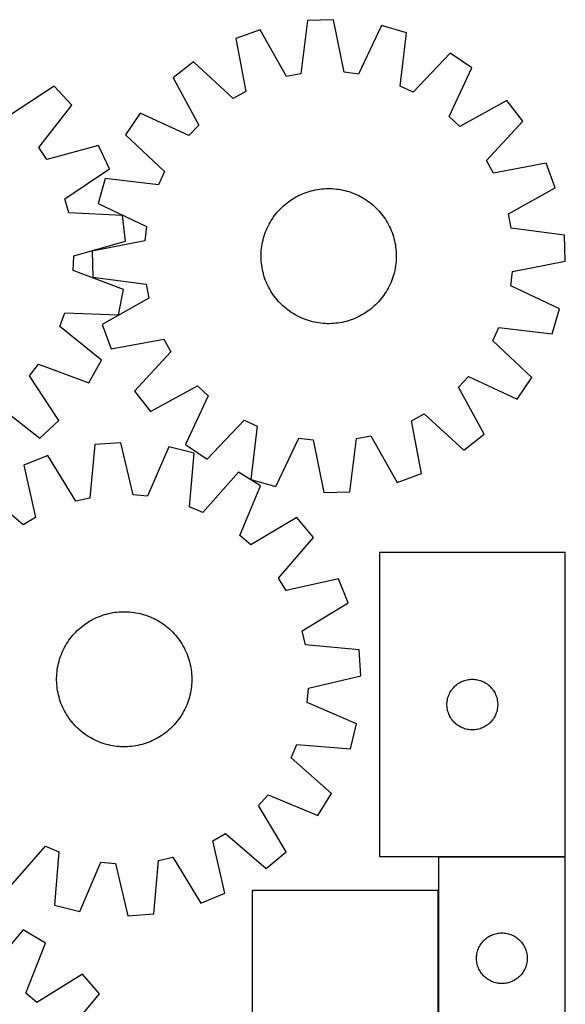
# Model space of a CAD drawing. Header units: millimetres. Extents: x 7 to 1493, y 7 to 2993.
# Tile 14 of 14: x 1171 to 1493, y 2410 to 2992. Entities that reach past the tile are written whole.
import ezdxf

# ---------------------------------------------------------------- set-up
doc = ezdxf.new("R2010")
doc.units = ezdxf.units.MM
doc.layers.add('COMMON', color=5, linetype='CONTINUOUS', true_color=0x0000ff)
doc.layers.add('CUT', color=7, linetype='CONTINUOUS', true_color=0x000000)

msp = doc.modelspace()

# ---------------------------------------------------------------- linework, layer by layer
at = {"layer": 'COMMON'}
for p, q in [((1418.455816, 2496.910176), (1493.455816, 2496.910176)), ((1418.355816, 2297.010177), (1418.355816, 2477.010177))]:
    msp.add_line(p, q, dxfattribs=at)
at = {"layer": 'CUT'}
for p, q in [((1340.982942, 2991.926221), (1336.918236, 2960.423001)), ((1356.359953, 2992.453562), (1340.982942, 2991.926221)), ((1362.573321, 2961.302819), (1356.359953, 2992.453562)), ((1312.965031, 2986.498288), (1298.503582, 2981.245)), ((1328.500404, 2958.792207), (1312.965031, 2986.498288)), ((1384.683894, 2988.957822), (1371.083098, 2960.252543)), ((1399.471257, 2984.707596), (1384.683894, 2988.957822)), ((1395.754413, 2953.161442), (1399.471257, 2984.707596)), ((1298.503582, 2981.245), (1304.372847, 2950.027593)), ((1273.534288, 2967.424718), (1261.403988, 2957.95971)), ((1296.870956, 2945.875363), (1273.534288, 2967.424718)), ((1425.328683, 2972.630371), (1403.523138, 2949.532904)), ((1438.078909, 2964.018618), (1425.328683, 2972.630371)), ((1371.083098, 2960.252543), (1362.573321, 2961.302819)), ((1424.795682, 2935.165011), (1438.078909, 2964.018618)), ((1261.403988, 2957.95971), (1276.6327, 2930.083894)), ((1336.918236, 2960.423001), (1328.500404, 2958.792207)), ((1191.070835, 2953.136793), (1164.538933, 2935.6716)), ((1201.499483, 2941.82424), (1191.070835, 2953.136793)), ((1304.372847, 2950.027593), (1296.870956, 2945.875363)), ((1403.523138, 2949.532904), (1395.754413, 2953.161442)), ((1458.938714, 2944.542111), (1431.062899, 2929.313399)), ((1468.403722, 2932.411811), (1458.938714, 2944.542111)), ((1181.938145, 2916.797678), (1201.499483, 2941.82424)), ((1241.927481, 2937.099905), (1233.315728, 2924.349678)), ((1270.781088, 2923.816678), (1241.927481, 2937.099905)), ((1431.062899, 2929.313399), (1424.795682, 2935.165011)), ((1446.854368, 2909.075143), (1468.403722, 2932.411811)), ((1276.6327, 2930.083894), (1270.781088, 2923.816678)), ((1233.315728, 2924.349678), (1256.413195, 2902.544133)), ((1186.69207, 2909.661884), (1181.938145, 2916.797678)), ((1217.32245, 2918.07346), (1186.69207, 2909.661884)), ((1223.744913, 2904.091954), (1217.32245, 2918.07346)), ((1451.006597, 2901.573252), (1446.854368, 2909.075143)), ((1197.407342, 2886.335065), (1223.744913, 2904.091954)), ((1482.224004, 2907.442517), (1451.006597, 2901.573252)), ((1487.477293, 2892.981068), (1482.224004, 2907.442517)), ((1221.238503, 2898.492253), (1216.988277, 2883.704889)), ((1252.784657, 2894.775408), (1221.238503, 2898.492253)), ((1256.413195, 2902.544133), (1252.784657, 2894.775408)), ((1343.100257, 2891.118025), (1344.318908, 2891.424448)), ((1344.318908, 2891.424448), (1345.546583, 2891.692442)), ((1345.546583, 2891.692442), (1346.78207, 2891.921741)), ((1346.78207, 2891.921741), (1348.02415, 2892.11212)), ((1348.02415, 2892.11212), (1349.271597, 2892.26339)), ((1349.271597, 2892.26339), (1350.52318, 2892.375402)), ((1350.52318, 2892.375402), (1351.777664, 2892.448046)), ((1351.777664, 2892.448046), (1353.033811, 2892.481249)), ((1353.033811, 2892.481249), (1354.290381, 2892.47498)), ((1354.290381, 2892.47498), (1355.546133, 2892.429244)), ((1355.546133, 2892.429244), (1356.79983, 2892.344086)), ((1356.79983, 2892.344086), (1358.050233, 2892.219591)), ((1358.050233, 2892.219591), (1359.296109, 2892.055881)), ((1359.296109, 2892.055881), (1360.536227, 2891.853118)), ((1360.536227, 2891.853118), (1361.769365, 2891.611502)), ((1361.769365, 2891.611502), (1362.994305, 2891.331272)), ((1362.994305, 2891.331272), (1364.209838, 2891.012703)), ((1459.771212, 2877.445695), (1487.477293, 2892.981068)), ((1199.723512, 2878.079478), (1197.407342, 2886.335065)), ((1330.625905, 2885.323882), (1331.668713, 2886.024993)), ((1331.668713, 2886.024993), (1332.73303, 2886.693004)), ((1332.73303, 2886.693004), (1333.817803, 2887.327253)), ((1333.817803, 2887.327253), (1334.921964, 2887.927117)), ((1334.921964, 2887.927117), (1336.044422, 2888.492001)), ((1336.044422, 2888.492001), (1337.18407, 2889.02135)), ((1337.18407, 2889.02135), (1338.339782, 2889.51464)), ((1338.339782, 2889.51464), (1339.510419, 2889.971385)), ((1339.510419, 2889.971385), (1340.694825, 2890.391134)), ((1340.694825, 2890.391134), (1341.891831, 2890.773473)), ((1341.891831, 2890.773473), (1343.100257, 2891.118025)), ((1364.209838, 2891.012703), (1365.414765, 2890.656111)), ((1365.414765, 2890.656111), (1366.607896, 2890.261847)), ((1366.607896, 2890.261847), (1367.788055, 2889.8303)), ((1367.788055, 2889.8303), (1368.954076, 2889.361897)), ((1368.954076, 2889.361897), (1370.104809, 2888.857099)), ((1370.104809, 2888.857099), (1371.239118, 2888.316405)), ((1371.239118, 2888.316405), (1372.355883, 2887.740348)), ((1372.355883, 2887.740348), (1373.454003, 2887.129497)), ((1373.454003, 2887.129497), (1374.532394, 2886.484455)), ((1374.532394, 2886.484455), (1375.589992, 2885.805858)), ((1375.589992, 2885.805858), (1376.625753, 2885.094376)), ((1216.988277, 2883.704889), (1245.693556, 2870.104093)), ((1323.176301, 2878.612899), (1324.011988, 2879.55132)), ((1324.011988, 2879.55132), (1324.87674, 2880.463028)), ((1324.87674, 2880.463028), (1325.769702, 2881.347124)), ((1325.769702, 2881.347124), (1326.689993, 2882.202735)), ((1326.689993, 2882.202735), (1327.636706, 2883.029017)), ((1327.636706, 2883.029017), (1328.608906, 2883.825154)), ((1328.608906, 2883.825154), (1329.605634, 2884.59036)), ((1329.605634, 2884.59036), (1330.625905, 2885.323882)), ((1376.625753, 2885.094376), (1377.638654, 2884.35071)), ((1377.638654, 2884.35071), (1378.627696, 2883.575596)), ((1378.627696, 2883.575596), (1379.591904, 2882.769798)), ((1379.591904, 2882.769798), (1380.530324, 2881.934111)), ((1380.530324, 2881.934111), (1381.442033, 2881.069359)), ((1381.442033, 2881.069359), (1382.326129, 2880.176397)), ((1382.326129, 2880.176397), (1383.18174, 2879.256105)), ((1231.454053, 2876.614054), (1199.723512, 2878.079478)), ((1233.241656, 2861.332201), (1231.454053, 2876.614054)), ((1319.461644, 2873.55339), (1320.140241, 2874.610988)), ((1320.140241, 2874.610988), (1320.851723, 2875.646748)), ((1320.851723, 2875.646748), (1321.595389, 2876.659649)), ((1321.595389, 2876.659649), (1322.370503, 2877.648692)), ((1322.370503, 2877.648692), (1323.176301, 2878.612899)), ((1383.18174, 2879.256105), (1384.008021, 2878.309393)), ((1384.008021, 2878.309393), (1384.804158, 2877.337193)), ((1384.804158, 2877.337193), (1385.569365, 2876.340465)), ((1385.569365, 2876.340465), (1386.302886, 2875.320194)), ((1386.302886, 2875.320194), (1387.003998, 2874.277386)), ((1387.003998, 2874.277386), (1387.672008, 2873.213069)), ((1461.402005, 2869.027863), (1459.771212, 2877.445695)), ((1245.693556, 2870.104093), (1244.64328, 2861.594317)), ((1316.115799, 2866.80905), (1316.584202, 2867.975071)), ((1316.584202, 2867.975071), (1317.089, 2869.125804)), ((1317.089, 2869.125804), (1317.629694, 2870.260113)), ((1317.629694, 2870.260113), (1318.205751, 2871.376879)), ((1318.205751, 2871.376879), (1318.816602, 2872.474999)), ((1318.816602, 2872.474999), (1319.461644, 2873.55339)), ((1387.672008, 2873.213069), (1388.306258, 2872.128296)), ((1388.306258, 2872.128296), (1388.906121, 2871.024135)), ((1388.906121, 2871.024135), (1389.471006, 2869.901677)), ((1389.471006, 2869.901677), (1390.000354, 2868.762029)), ((1390.000354, 2868.762029), (1390.493645, 2867.606317)), ((1492.905226, 2864.963157), (1461.402005, 2869.027863)), ((1314.614827, 2862.0153), (1314.933396, 2863.230833)), ((1314.933396, 2863.230833), (1315.289988, 2864.43576)), ((1315.289988, 2864.43576), (1315.684252, 2865.628892)), ((1315.684252, 2865.628892), (1316.115799, 2866.80905)), ((1390.493645, 2867.606317), (1390.95039, 2866.43568)), ((1390.95039, 2866.43568), (1391.370139, 2865.251274)), ((1391.370139, 2865.251274), (1391.752478, 2864.054267)), ((1391.752478, 2864.054267), (1392.097029, 2862.845842)), ((1392.097029, 2862.845842), (1392.403453, 2861.627191)), ((1493.432567, 2849.586146), (1492.905226, 2864.963157)), ((1202.705957, 2852.583154), (1233.241656, 2861.332201)), ((1244.64328, 2861.594317), (1213.492537, 2855.380948)), ((1313.602013, 2855.820825), (1313.726508, 2857.071228)), ((1313.726508, 2857.071228), (1313.890218, 2858.317104)), ((1313.890218, 2858.317104), (1314.092981, 2859.557223)), ((1314.092981, 2859.557223), (1314.334597, 2860.79036)), ((1314.334597, 2860.79036), (1314.614827, 2862.0153)), ((1392.403453, 2861.627191), (1392.671447, 2860.399516)), ((1392.671447, 2860.399516), (1392.900746, 2859.164029)), ((1392.900746, 2859.164029), (1393.091125, 2857.921949)), ((1393.091125, 2857.921949), (1393.242395, 2856.674502)), ((1393.242395, 2856.674502), (1393.354407, 2855.422919)), ((1202.357648, 2844.015887), (1202.705957, 2852.583154)), ((1213.492537, 2855.380948), (1214.019878, 2840.003938)), ((1313.46485, 2852.054806), (1313.471119, 2853.311376)), ((1313.498053, 2850.79866), (1313.46485, 2852.054806)), ((1313.471119, 2853.311376), (1313.516855, 2854.567129)), ((1313.570697, 2849.544176), (1313.498053, 2850.79866)), ((1313.516855, 2854.567129), (1313.602013, 2855.820825)), ((1393.408248, 2850.399966), (1393.323091, 2849.146269)), ((1393.354407, 2855.422919), (1393.42705, 2854.168435)), ((1393.453985, 2851.655718), (1393.408248, 2850.399966)), ((1393.42705, 2854.168435), (1393.460254, 2852.912288)), ((1393.460254, 2852.912288), (1393.453985, 2851.655718)), ((1313.682709, 2848.292593), (1313.570697, 2849.544176)), ((1313.833979, 2847.045146), (1313.682709, 2848.292593)), ((1314.024357, 2845.803066), (1313.833979, 2847.045146)), ((1314.253657, 2844.567579), (1314.024357, 2845.803066)), ((1314.521651, 2843.339903), (1314.253657, 2844.567579)), ((1392.832123, 2845.409872), (1392.590507, 2844.176734)), ((1393.034886, 2846.64999), (1392.832123, 2845.409872)), ((1393.198596, 2847.895866), (1393.034886, 2846.64999)), ((1393.323091, 2849.146269), (1393.198596, 2847.895866)), ((1462.281823, 2843.372778), (1493.432567, 2849.586146)), ((1232.082346, 2832.81691), (1202.357648, 2844.015887)), ((1214.019878, 2840.003938), (1245.523098, 2835.939231)), ((1314.828074, 2842.121252), (1314.521651, 2843.339903)), ((1315.172626, 2840.912827), (1314.828074, 2842.121252)), ((1315.554965, 2839.715821), (1315.172626, 2840.912827)), ((1315.974714, 2838.531415), (1315.554965, 2839.715821)), ((1391.240851, 2839.338203), (1390.809305, 2838.158044)), ((1391.635115, 2840.531334), (1391.240851, 2839.338203)), ((1391.991708, 2841.736261), (1391.635115, 2840.531334)), ((1392.310276, 2842.951794), (1391.991708, 2841.736261)), ((1392.590507, 2844.176734), (1392.310276, 2842.951794)), ((1461.231547, 2834.863001), (1462.281823, 2843.372778)), ((1245.523098, 2835.939231), (1247.153892, 2827.5214)), ((1316.431459, 2837.360778), (1315.974714, 2838.531415)), ((1316.924749, 2836.205065), (1316.431459, 2837.360778)), ((1317.454098, 2835.065418), (1316.924749, 2836.205065)), ((1318.018982, 2833.94296), (1317.454098, 2835.065418)), ((1318.618846, 2832.838799), (1318.018982, 2833.94296)), ((1388.719353, 2833.590216), (1388.108502, 2832.492095)), ((1389.29541, 2834.706981), (1388.719353, 2833.590216)), ((1389.836104, 2835.84129), (1389.29541, 2834.706981)), ((1390.340901, 2836.992023), (1389.836104, 2835.84129)), ((1390.809305, 2838.158044), (1390.340901, 2836.992023)), ((1489.936827, 2821.262205), (1461.231547, 2834.863001)), ((1247.153892, 2827.5214), (1219.447811, 2811.986026)), ((1229.060105, 2817.730605), (1232.082346, 2832.81691)), ((1319.253095, 2831.754025), (1318.618846, 2832.838799)), ((1319.921106, 2830.689709), (1319.253095, 2831.754025)), ((1320.622217, 2829.6469), (1319.921106, 2830.689709)), ((1321.355738, 2828.626629), (1320.622217, 2829.6469)), ((1322.120945, 2827.629902), (1321.355738, 2828.626629)), ((1322.917082, 2826.657702), (1322.120945, 2827.629902)), ((1384.554601, 2827.318403), (1383.748802, 2826.354195)), ((1385.329715, 2828.307445), (1384.554601, 2827.318403)), ((1386.07338, 2829.320346), (1385.329715, 2828.307445)), ((1386.784862, 2830.356107), (1386.07338, 2829.320346)), ((1387.46346, 2831.413704), (1386.784862, 2830.356107)), ((1388.108502, 2832.492095), (1387.46346, 2831.413704)), ((1323.743364, 2825.710989), (1322.917082, 2826.657702)), ((1324.598975, 2824.790697), (1323.743364, 2825.710989)), ((1325.483071, 2823.897735), (1324.598975, 2824.790697)), ((1326.394779, 2823.032984), (1325.483071, 2823.897735)), ((1327.3332, 2822.197297), (1326.394779, 2823.032984)), ((1328.297407, 2821.391498), (1327.3332, 2822.197297)), ((1329.28645, 2820.616384), (1328.297407, 2821.391498)), ((1379.288397, 2821.938078), (1378.316197, 2821.141941)), ((1380.23511, 2822.764359), (1379.288397, 2821.938078)), ((1381.155402, 2823.61997), (1380.23511, 2822.764359)), ((1382.048364, 2824.504066), (1381.155402, 2823.61997)), ((1382.913115, 2825.415775), (1382.048364, 2824.504066)), ((1383.748802, 2826.354195), (1382.913115, 2825.415775)), ((1485.6866, 2806.474842), (1489.936827, 2821.262205)), ((1194.336633, 2810.805495), (1197.315325, 2818.845816)), ((1197.315325, 2818.845816), (1229.060105, 2817.730605)), ((1330.299351, 2819.872719), (1329.28645, 2820.616384)), ((1331.335111, 2819.161237), (1330.299351, 2819.872719)), ((1332.392709, 2818.482639), (1331.335111, 2819.161237)), ((1333.4711, 2817.837597), (1332.392709, 2818.482639)), ((1334.56922, 2817.226746), (1333.4711, 2817.837597)), ((1335.685986, 2816.650689), (1334.56922, 2817.226746)), ((1336.820295, 2816.109995), (1335.685986, 2816.650689)), ((1337.971028, 2815.605197), (1336.820295, 2816.109995)), ((1339.137049, 2815.136794), (1337.971028, 2815.605197)), ((1368.585321, 2815.452454), (1367.414684, 2814.995709)), ((1369.741034, 2815.945745), (1368.585321, 2815.452454)), ((1370.880681, 2816.475093), (1369.741034, 2815.945745)), ((1372.003139, 2817.039978), (1370.880681, 2816.475093)), ((1373.1073, 2817.639841), (1372.003139, 2817.039978)), ((1374.192074, 2818.274091), (1373.1073, 2817.639841)), ((1375.25639, 2818.942101), (1374.192074, 2818.274091)), ((1376.299199, 2819.643213), (1375.25639, 2818.942101)), ((1377.31947, 2820.376734), (1376.299199, 2819.643213)), ((1378.316197, 2821.141941), (1377.31947, 2820.376734)), ((1219.145826, 2790.969198), (1194.336633, 2810.805495)), ((1219.447811, 2811.986026), (1224.701099, 2797.524577)), ((1340.317207, 2814.705248), (1339.137049, 2815.136794)), ((1341.510339, 2814.310984), (1340.317207, 2814.705248)), ((1342.715266, 2813.954391), (1341.510339, 2814.310984)), ((1343.930799, 2813.635823), (1342.715266, 2813.954391)), ((1345.155739, 2813.355592), (1343.930799, 2813.635823)), ((1346.388876, 2813.113976), (1345.155739, 2813.355592)), ((1347.628995, 2812.911213), (1346.388876, 2813.113976)), ((1348.87487, 2812.747503), (1347.628995, 2812.911213)), ((1350.125274, 2812.623008), (1348.87487, 2812.747503)), ((1351.37897, 2812.53785), (1350.125274, 2812.623008)), ((1352.634723, 2812.492114), (1351.37897, 2812.53785)), ((1353.891293, 2812.485845), (1352.634723, 2812.492114)), ((1355.147439, 2812.519049), (1353.891293, 2812.485845)), ((1356.401923, 2812.591692), (1355.147439, 2812.519049)), ((1357.653506, 2812.703704), (1356.401923, 2812.591692)), ((1358.900953, 2812.854974), (1357.653506, 2812.703704)), ((1360.143033, 2813.045353), (1358.900953, 2812.854974)), ((1361.37852, 2813.274652), (1360.143033, 2813.045353)), ((1362.606196, 2813.542646), (1361.37852, 2813.274652)), ((1363.824847, 2813.84907), (1362.606196, 2813.542646)), ((1365.033272, 2814.193621), (1363.824847, 2813.84907)), ((1366.230278, 2814.57596), (1365.033272, 2814.193621)), ((1367.414684, 2814.995709), (1366.230278, 2814.57596)), ((1450.511909, 2802.422961), (1454.140447, 2810.191686)), ((1454.140447, 2810.191686), (1485.6866, 2806.474842)), ((1224.701099, 2797.524577), (1255.918506, 2803.393842)), ((1255.918506, 2803.393842), (1260.070736, 2795.891952)), ((1473.609375, 2780.617416), (1450.511909, 2802.422961)), ((1260.070736, 2795.891952), (1238.521381, 2772.555283)), ((1176.445618, 2781.699165), (1181.763119, 2788.425499)), ((1181.763119, 2788.425499), (1211.609579, 2777.555193)), ((1211.609579, 2777.555193), (1219.145826, 2790.969198)), ((1193.910811, 2755.167263), (1176.445618, 2781.699165)), ((1430.292404, 2774.8832), (1436.144016, 2781.150417)), ((1436.144016, 2781.150417), (1464.997623, 2767.86719)), ((1464.997623, 2767.86719), (1473.609375, 2780.617416)), ((1247.986389, 2760.424984), (1275.862205, 2775.653695)), ((1275.862205, 2775.653695), (1282.129421, 2769.802083)), ((1445.521115, 2747.007385), (1430.292404, 2774.8832)), ((1238.521381, 2772.555283), (1247.986389, 2760.424984)), ((1282.129421, 2769.802083), (1268.846194, 2740.948476)), ((1157.571696, 2764.299953), (1182.598258, 2744.738615)), ((1402.552257, 2754.939502), (1410.054147, 2759.091731)), ((1410.054147, 2759.091731), (1433.390815, 2737.542377)), ((1182.598258, 2744.738615), (1193.910811, 2755.167263)), ((1281.596421, 2732.336724), (1303.401966, 2755.43419)), ((1303.401966, 2755.43419), (1311.170691, 2751.805652)), ((1311.170691, 2751.805652), (1307.453846, 2720.259499)), ((1408.421522, 2723.722095), (1402.552257, 2754.939502)), ((1370.006868, 2744.544094), (1378.424699, 2746.174887)), ((1378.424699, 2746.174887), (1393.960073, 2718.468806)), ((1433.390815, 2737.542377), (1445.521115, 2747.007385)), ((1215.09816, 2740.917678), (1212.15201, 2709.290238)), ((1230.446838, 2741.98942), (1215.09816, 2740.917678)), ((1237.759826, 2711.078338), (1230.446838, 2741.98942)), ((1268.846194, 2740.948476), (1281.596421, 2732.336724)), ((1322.24121, 2716.009272), (1335.842006, 2744.714552)), ((1335.842006, 2744.714552), (1344.351782, 2743.664276)), ((1344.351782, 2743.664276), (1350.565151, 2712.513532)), ((1365.942161, 2713.040873), (1370.006868, 2744.544094)), ((1187.29012, 2734.500614), (1173.023846, 2728.738324)), ((1203.797234, 2707.362265), (1187.29012, 2734.500614)), ((1258.876838, 2739.499254), (1246.301467, 2710.330181)), ((1273.805485, 2735.775539), (1258.876838, 2739.499254)), ((1271.2085, 2704.117516), (1273.805485, 2735.775539)), ((1173.023846, 2728.738324), (1179.995308, 2697.748431)), ((1300.074518, 2724.621897), (1279.10089, 2700.766464)), ((1313.121814, 2716.467228), (1300.074518, 2724.621897)), ((1393.960073, 2718.468806), (1408.421522, 2723.722095)), ((1300.869067, 2687.161172), (1313.121814, 2716.467228)), ((1307.453846, 2720.259499), (1322.24121, 2716.009272)), ((1172.645219, 2693.333052), (1148.55981, 2714.042176)), ((1246.301467, 2710.330181), (1237.759826, 2711.078338)), ((1350.565151, 2712.513532), (1365.942161, 2713.040873)), ((1212.15201, 2709.290238), (1203.797234, 2707.362265)), ((1279.10089, 2700.766464), (1271.2085, 2704.117516)), ((1179.995308, 2697.748431), (1172.645219, 2693.333052)), ((1334.658483, 2697.741906), (1307.339644, 2681.535249)), ((1344.547268, 2685.954519), (1334.658483, 2697.741906)), ((1307.339644, 2681.535249), (1300.869067, 2687.161172)), ((1323.838144, 2661.86911), (1344.547268, 2685.954519)), ((1383.455816, 2677.010177), (1383.455816, 2497.010177)), ((1493.455816, 2677.010177), (1383.455816, 2677.010177)), ((1493.455816, 2497.010177), (1493.455816, 2677.010177)), ((1328.253522, 2654.519022), (1323.838144, 2661.86911)), ((1359.243416, 2661.490483), (1328.253522, 2654.519022)), ((1365.005705, 2647.22421), (1359.243416, 2661.490483)), ((1337.867357, 2630.717096), (1365.005705, 2647.22421)), ((1220.785288, 2640.247761), (1221.99232, 2640.597163)), ((1221.99232, 2640.597163), (1223.209731, 2640.90848)), ((1223.209731, 2640.90848), (1224.436319, 2641.181402)), ((1224.436319, 2641.181402), (1225.670876, 2641.415662)), ((1225.670876, 2641.415662), (1226.912181, 2641.611028)), ((1226.912181, 2641.611028), (1228.15901, 2641.767308)), ((1228.15901, 2641.767308), (1229.410133, 2641.884346)), ((1229.410133, 2641.884346), (1230.664315, 2641.962028)), ((1230.664315, 2641.962028), (1231.920319, 2642.000276)), ((1231.920319, 2642.000276), (1233.176903, 2641.999054)), ((1233.176903, 2641.999054), (1234.43283, 2641.958362)), ((1234.43283, 2641.958362), (1235.686858, 2641.878241)), ((1235.686858, 2641.878241), (1236.937751, 2641.758769)), ((1236.937751, 2641.758769), (1238.184274, 2641.600065)), ((1238.184274, 2641.600065), (1239.425197, 2641.402284)), ((1239.425197, 2641.402284), (1240.659295, 2641.165623)), ((1240.659295, 2641.165623), (1241.885351, 2640.890315)), ((1241.885351, 2640.890315), (1243.102154, 2640.576631)), ((1243.102154, 2640.576631), (1244.308503, 2640.224882)), ((1208.524025, 2634.01535), (1209.541342, 2634.752963)), ((1209.541342, 2634.752963), (1210.581325, 2635.458257)), ((1210.581325, 2635.458257), (1211.64295, 2636.130537)), ((1211.64295, 2636.130537), (1212.725167, 2636.769139)), ((1212.725167, 2636.769139), (1213.82691, 2637.373432)), ((1213.82691, 2637.373432), (1214.94709, 2637.942821)), ((1214.94709, 2637.942821), (1216.084602, 2638.476743)), ((1216.084602, 2638.476743), (1217.238324, 2638.974671)), ((1217.238324, 2638.974671), (1218.407117, 2639.436114)), ((1218.407117, 2639.436114), (1219.589828, 2639.860617)), ((1219.589828, 2639.860617), (1220.785288, 2640.247761)), ((1244.308503, 2640.224882), (1245.503209, 2639.835413)), ((1245.503209, 2639.835413), (1246.685091, 2639.408611)), ((1246.685091, 2639.408611), (1247.852984, 2638.944894)), ((1247.852984, 2638.944894), (1249.005735, 2638.444723)), ((1249.005735, 2638.444723), (1250.142207, 2637.908589)), ((1250.142207, 2637.908589), (1251.261277, 2637.337023)), ((1251.261277, 2637.337023), (1252.361842, 2636.730587)), ((1252.361842, 2636.730587), (1253.442815, 2636.089882)), ((1253.442815, 2636.089882), (1254.50313, 2635.415538)), ((1254.50313, 2635.415538), (1255.54174, 2634.708222)), ((1255.54174, 2634.708222), (1256.55762, 2633.968631)), ((1202.118753, 2628.012112), (1202.950664, 2628.953882)), ((1202.950664, 2628.953882), (1203.811747, 2629.869056)), ((1203.811747, 2629.869056), (1204.701151, 2630.756732)), ((1204.701151, 2630.756732), (1205.617998, 2631.616032)), ((1205.617998, 2631.616032), (1206.561385, 2632.44611)), ((1206.561385, 2632.44611), (1207.530379, 2633.246146)), ((1207.530379, 2633.246146), (1208.524025, 2634.01535)), ((1256.55762, 2633.968631), (1257.549768, 2633.197495)), ((1257.549768, 2633.197495), (1258.517204, 2632.395576)), ((1258.517204, 2632.395576), (1259.458974, 2631.563665)), ((1259.458974, 2631.563665), (1260.374148, 2630.702583)), ((1260.374148, 2630.702583), (1261.261824, 2629.813179)), ((1261.261824, 2629.813179), (1262.121124, 2628.896331)), ((1262.121124, 2628.896331), (1262.951202, 2627.952945)), ((1339.79533, 2622.362319), (1337.867357, 2630.717096)), ((1198.424448, 2622.937724), (1199.098792, 2623.998038)), ((1199.098792, 2623.998038), (1199.806108, 2625.036648)), ((1199.806108, 2625.036648), (1200.545699, 2626.052528)), ((1200.545699, 2626.052528), (1201.316834, 2627.044676)), ((1201.316834, 2627.044676), (1202.118753, 2628.012112)), ((1262.951202, 2627.952945), (1263.751237, 2626.983951)), ((1263.751237, 2626.983951), (1264.520441, 2625.990305)), ((1264.520441, 2625.990305), (1265.258055, 2624.972988)), ((1265.258055, 2624.972988), (1265.963349, 2623.933004)), ((1265.963349, 2623.933004), (1266.635629, 2622.87138)), ((1195.105719, 2616.18), (1195.569435, 2617.347893)), ((1195.569435, 2617.347893), (1196.069607, 2618.500644)), ((1196.069607, 2618.500644), (1196.60574, 2619.637115)), ((1196.60574, 2619.637115), (1197.177307, 2620.756186)), ((1197.177307, 2620.756186), (1197.783742, 2621.85675)), ((1197.783742, 2621.85675), (1198.424448, 2622.937724)), ((1266.635629, 2622.87138), (1267.274231, 2621.789162)), ((1267.274231, 2621.789162), (1267.878524, 2620.68742)), ((1267.878524, 2620.68742), (1268.447913, 2619.56724)), ((1268.447913, 2619.56724), (1268.981834, 2618.429727)), ((1268.981834, 2618.429727), (1269.479763, 2617.276005)), ((1269.479763, 2617.276005), (1269.941206, 2616.107212)), ((1371.42277, 2619.416169), (1339.79533, 2622.362319)), ((1372.494512, 2604.067491), (1371.42277, 2619.416169)), ((1193.348706, 2610.154204), (1193.624014, 2611.380259)), ((1193.624014, 2611.380259), (1193.937698, 2612.597062)), ((1193.937698, 2612.597062), (1194.289448, 2613.803412)), ((1194.289448, 2613.803412), (1194.678916, 2614.998117)), ((1194.678916, 2614.998117), (1195.105719, 2616.18)), ((1269.941206, 2616.107212), (1270.365709, 2614.924502)), ((1270.365709, 2614.924502), (1270.752853, 2613.729041)), ((1270.752853, 2613.729041), (1271.102255, 2612.52201)), ((1271.102255, 2612.52201), (1271.413571, 2611.304599)), ((1192.636089, 2605.181766), (1192.75556, 2606.432659)), ((1192.75556, 2606.432659), (1192.914265, 2607.679183)), ((1192.914265, 2607.679183), (1193.112045, 2608.920105)), ((1193.112045, 2608.920105), (1193.348706, 2610.154204)), ((1271.413571, 2611.304599), (1271.686494, 2610.07801)), ((1271.686494, 2610.07801), (1271.920754, 2608.843454)), ((1271.920754, 2608.843454), (1272.11612, 2607.602149)), ((1272.11612, 2607.602149), (1272.272399, 2606.355319)), ((1272.272399, 2606.355319), (1272.389438, 2605.104196)), ((1192.514053, 2601.415227), (1192.515275, 2602.671812)), ((1192.552302, 2600.159224), (1192.514053, 2601.415227)), ((1192.515275, 2602.671812), (1192.555967, 2603.927738)), ((1192.629984, 2598.905042), (1192.552302, 2600.159224)), ((1192.555967, 2603.927738), (1192.636089, 2605.181766)), ((1272.463454, 2600.0815), (1272.383333, 2598.827471)), ((1272.389438, 2605.104196), (1272.467119, 2603.850014)), ((1272.504146, 2601.337426), (1272.463454, 2600.0815)), ((1272.467119, 2603.850014), (1272.505368, 2602.594011)), ((1272.505368, 2602.594011), (1272.504146, 2601.337426)), ((1341.58343, 2596.754504), (1372.494512, 2604.067491)), ((1430.405373, 2599.66681), (1431.067595, 2600.064456)), ((1431.067595, 2600.064456), (1431.749409, 2600.427483)), ((1431.749409, 2600.427483), (1432.449008, 2600.754931)), ((1432.449008, 2600.754931), (1433.164535, 2601.045929)), ((1433.164535, 2601.045929), (1433.894094, 2601.299708)), ((1433.894094, 2601.299708), (1434.635749, 2601.515593)), ((1434.635749, 2601.515593), (1435.387535, 2601.693012)), ((1435.387535, 2601.693012), (1436.147458, 2601.831496)), ((1436.147458, 2601.831496), (1436.913501, 2601.930675)), ((1436.913501, 2601.930675), (1437.683635, 2601.990288)), ((1437.683635, 2601.990288), (1438.455816, 2602.010177)), ((1438.455816, 2602.010177), (1439.227998, 2601.990288)), ((1439.227998, 2601.990288), (1439.998131, 2601.930675)), ((1439.998131, 2601.930675), (1440.764175, 2601.831496)), ((1440.764175, 2601.831496), (1441.524097, 2601.693012)), ((1441.524097, 2601.693012), (1442.275883, 2601.515593)), ((1442.275883, 2601.515593), (1443.017539, 2601.299708)), ((1443.017539, 2601.299708), (1443.747097, 2601.045929)), ((1443.747097, 2601.045929), (1444.462625, 2600.754931)), ((1444.462625, 2600.754931), (1445.162223, 2600.427483)), ((1445.162223, 2600.427483), (1445.844037, 2600.064456)), ((1445.844037, 2600.064456), (1446.506259, 2599.66681)), ((1192.747022, 2597.653919), (1192.629984, 2598.905042)), ((1192.903301, 2596.407089), (1192.747022, 2597.653919)), ((1193.098667, 2595.165784), (1192.903301, 2596.407089)), ((1193.332927, 2593.931228), (1193.098667, 2595.165784)), ((1193.60585, 2592.704639), (1193.332927, 2593.931228)), ((1271.907376, 2595.089132), (1271.670715, 2593.855034)), ((1272.105156, 2596.330055), (1271.907376, 2595.089132)), ((1272.263861, 2597.576578), (1272.105156, 2596.330055)), ((1272.383333, 2598.827471), (1272.263861, 2597.576578)), ((1340.835273, 2588.212863), (1341.58343, 2596.754504)), ((1424.870282, 2593.368893), (1425.215634, 2594.059828)), ((1425.215634, 2594.059828), (1425.596097, 2594.732069)), ((1425.596097, 2594.732069), (1426.010661, 2595.383833)), ((1426.010661, 2595.383833), (1426.458228, 2596.013391)), ((1426.458228, 2596.013391), (1426.937609, 2596.619075)), ((1426.937609, 2596.619075), (1427.447536, 2597.199277)), ((1427.447536, 2597.199277), (1427.986654, 2597.75246)), ((1427.986654, 2597.75246), (1428.553534, 2598.277156)), ((1428.553534, 2598.277156), (1429.146674, 2598.771974)), ((1429.146674, 2598.771974), (1429.7645, 2599.235602)), ((1429.7645, 2599.235602), (1430.405373, 2599.66681)), ((1446.506259, 2599.66681), (1447.147133, 2599.235602)), ((1447.147133, 2599.235602), (1447.764958, 2598.771974)), ((1447.764958, 2598.771974), (1448.358098, 2598.277156)), ((1448.358098, 2598.277156), (1448.924979, 2597.75246)), ((1448.924979, 2597.75246), (1449.464097, 2597.199277)), ((1449.464097, 2597.199277), (1449.974023, 2596.619075)), ((1449.974023, 2596.619075), (1450.453405, 2596.013391)), ((1450.453405, 2596.013391), (1450.900971, 2595.383833)), ((1450.900971, 2595.383833), (1451.315536, 2594.732069)), ((1451.315536, 2594.732069), (1451.695998, 2594.059828)), ((1451.695998, 2594.059828), (1452.04135, 2593.368893)), ((1193.917166, 2591.487228), (1193.60585, 2592.704639)), ((1194.266568, 2590.280197), (1193.917166, 2591.487228)), ((1194.653712, 2589.084736), (1194.266568, 2590.280197)), ((1195.078215, 2587.902025), (1194.653712, 2589.084736)), ((1270.340505, 2589.011121), (1269.913702, 2587.829238)), ((1270.729974, 2590.205826), (1270.340505, 2589.011121)), ((1271.081723, 2591.412176), (1270.729974, 2590.205826)), ((1271.395407, 2592.628979), (1271.081723, 2591.412176)), ((1271.670715, 2593.855034), (1271.395407, 2592.628979)), ((1370.004345, 2575.637491), (1340.835273, 2588.212863)), ((1423.460789, 2587.396396), (1423.500553, 2588.167809)), ((1423.500553, 2588.167809), (1423.579976, 2588.936152)), ((1423.579976, 2588.936152), (1423.698847, 2589.699388)), ((1423.698847, 2589.699388), (1423.856851, 2590.455493)), ((1423.856851, 2590.455493), (1424.053568, 2591.202462)), ((1424.053568, 2591.202462), (1424.288478, 2591.938313)), ((1424.288478, 2591.938313), (1424.560957, 2592.661095)), ((1424.560957, 2592.661095), (1424.870282, 2593.368893)), ((1452.04135, 2593.368893), (1452.350676, 2592.661095)), ((1452.350676, 2592.661095), (1452.623155, 2591.938313)), ((1452.623155, 2591.938313), (1452.858064, 2591.202462)), ((1452.858064, 2591.202462), (1453.054782, 2590.455493)), ((1453.054782, 2590.455493), (1453.212785, 2589.699388)), ((1453.212785, 2589.699388), (1453.331656, 2588.936152)), ((1453.331656, 2588.936152), (1453.411079, 2588.167809)), ((1453.411079, 2588.167809), (1453.450843, 2587.396396)), ((1195.539659, 2586.733232), (1195.078215, 2587.902025)), ((1196.037587, 2585.579511), (1195.539659, 2586.733232)), ((1196.571509, 2584.441998), (1196.037587, 2585.579511)), ((1197.140897, 2583.321818), (1196.571509, 2584.441998)), ((1197.745191, 2582.220076), (1197.140897, 2583.321818)), ((1267.842114, 2583.253052), (1267.235679, 2582.152487)), ((1268.413681, 2584.372123), (1267.842114, 2583.253052)), ((1268.949814, 2585.508594), (1268.413681, 2584.372123)), ((1269.449986, 2586.661345), (1268.949814, 2585.508594)), ((1269.913702, 2587.829238), (1269.449986, 2586.661345)), ((1423.460789, 2586.623958), (1423.460789, 2587.396396)), ((1423.500553, 2585.852545), (1423.460789, 2586.623958)), ((1423.579976, 2585.084202), (1423.500553, 2585.852545)), ((1423.698847, 2584.320966), (1423.579976, 2585.084202)), ((1423.856851, 2583.564861), (1423.698847, 2584.320966)), ((1424.053568, 2582.817893), (1423.856851, 2583.564861)), ((1424.288478, 2582.082041), (1424.053568, 2582.817893)), ((1452.858064, 2582.817893), (1452.623155, 2582.082041)), ((1453.054782, 2583.564861), (1452.858064, 2582.817893)), ((1453.212785, 2584.320966), (1453.054782, 2583.564861)), ((1453.331656, 2585.084202), (1453.212785, 2584.320966)), ((1453.411079, 2585.852545), (1453.331656, 2585.084202)), ((1453.450843, 2586.623958), (1453.411079, 2585.852545)), ((1453.450843, 2587.396396), (1453.450843, 2586.623958)), ((1198.383792, 2581.137858), (1197.745191, 2582.220076)), ((1199.056072, 2580.076234), (1198.383792, 2581.137858)), ((1199.761367, 2579.03625), (1199.056072, 2580.076234)), ((1200.49898, 2578.018933), (1199.761367, 2579.03625)), ((1201.268184, 2577.025287), (1200.49898, 2578.018933)), ((1202.06822, 2576.056293), (1201.268184, 2577.025287)), ((1263.702587, 2576.964562), (1262.900668, 2575.997126)), ((1264.473722, 2577.956709), (1263.702587, 2576.964562)), ((1265.213313, 2578.97259), (1264.473722, 2577.956709)), ((1265.92063, 2580.011199), (1265.213313, 2578.97259)), ((1266.594973, 2581.071514), (1265.92063, 2580.011199)), ((1267.235679, 2582.152487), (1266.594973, 2581.071514)), ((1424.560957, 2581.359259), (1424.288478, 2582.082041)), ((1424.870282, 2580.651461), (1424.560957, 2581.359259)), ((1425.215634, 2579.960526), (1424.870282, 2580.651461)), ((1425.596097, 2579.288285), (1425.215634, 2579.960526)), ((1426.010661, 2578.636521), (1425.596097, 2579.288285)), ((1426.458228, 2578.006963), (1426.010661, 2578.636521)), ((1426.937609, 2577.401279), (1426.458228, 2578.006963)), ((1427.447536, 2576.821077), (1426.937609, 2577.401279)), ((1427.986654, 2576.267894), (1427.447536, 2576.821077)), ((1449.464097, 2576.821077), (1448.924979, 2576.267894)), ((1449.974023, 2577.401279), (1449.464097, 2576.821077)), ((1450.453405, 2578.006963), (1449.974023, 2577.401279)), ((1450.900971, 2578.636521), (1450.453405, 2578.006963)), ((1451.315536, 2579.288285), (1450.900971, 2578.636521)), ((1451.695998, 2579.960526), (1451.315536, 2579.288285)), ((1452.04135, 2580.651461), (1451.695998, 2579.960526)), ((1452.350676, 2581.359259), (1452.04135, 2580.651461)), ((1452.623155, 2582.082041), (1452.350676, 2581.359259)), ((1202.898297, 2575.112907), (1202.06822, 2576.056293)), ((1203.757598, 2574.196059), (1202.898297, 2575.112907)), ((1204.645273, 2573.306655), (1203.757598, 2574.196059)), ((1205.560447, 2572.445573), (1204.645273, 2573.306655)), ((1206.502217, 2571.613662), (1205.560447, 2572.445573)), ((1207.469654, 2570.811743), (1206.502217, 2571.613662)), ((1208.461801, 2570.040607), (1207.469654, 2570.811743)), ((1257.489042, 2570.763092), (1256.495397, 2569.993888)), ((1258.458037, 2571.563128), (1257.489042, 2570.763092)), ((1259.401423, 2572.393206), (1258.458037, 2571.563128)), ((1260.318271, 2573.252506), (1259.401423, 2572.393206)), ((1261.207674, 2574.140181), (1260.318271, 2573.252506)), ((1262.068757, 2575.055356), (1261.207674, 2574.140181)), ((1262.900668, 2575.997126), (1262.068757, 2575.055356)), ((1366.280631, 2560.708845), (1370.004345, 2575.637491)), ((1428.553534, 2575.743198), (1427.986654, 2576.267894)), ((1429.146674, 2575.24838), (1428.553534, 2575.743198)), ((1429.7645, 2574.784752), (1429.146674, 2575.24838)), ((1430.405373, 2574.353544), (1429.7645, 2574.784752)), ((1431.067595, 2573.955898), (1430.405373, 2574.353544)), ((1431.749409, 2573.592871), (1431.067595, 2573.955898)), ((1432.449008, 2573.265424), (1431.749409, 2573.592871)), ((1433.164535, 2572.974425), (1432.449008, 2573.265424)), ((1433.894094, 2572.720646), (1433.164535, 2572.974425)), ((1434.635749, 2572.504761), (1433.894094, 2572.720646)), ((1435.387535, 2572.327342), (1434.635749, 2572.504761)), ((1436.147458, 2572.188859), (1435.387535, 2572.327342)), ((1436.913501, 2572.089679), (1436.147458, 2572.188859)), ((1437.683635, 2572.030066), (1436.913501, 2572.089679)), ((1438.455816, 2572.010177), (1437.683635, 2572.030066)), ((1439.227998, 2572.030066), (1438.455816, 2572.010177)), ((1439.998131, 2572.089679), (1439.227998, 2572.030066)), ((1440.764175, 2572.188859), (1439.998131, 2572.089679)), ((1441.524097, 2572.327342), (1440.764175, 2572.188859)), ((1442.275883, 2572.504761), (1441.524097, 2572.327342)), ((1443.017539, 2572.720646), (1442.275883, 2572.504761)), ((1443.747097, 2572.974425), (1443.017539, 2572.720646)), ((1444.462625, 2573.265424), (1443.747097, 2572.974425)), ((1445.162223, 2573.592871), (1444.462625, 2573.265424)), ((1445.844037, 2573.955898), (1445.162223, 2573.592871)), ((1446.506259, 2574.353544), (1445.844037, 2573.955898)), ((1447.147133, 2574.784752), (1446.506259, 2574.353544)), ((1447.764958, 2575.24838), (1447.147133, 2574.784752)), ((1448.358098, 2575.743198), (1447.764958, 2575.24838)), ((1448.924979, 2576.267894), (1448.358098, 2575.743198)), ((1209.477681, 2569.301016), (1208.461801, 2570.040607)), ((1210.516291, 2568.5937), (1209.477681, 2569.301016)), ((1211.576606, 2567.919356), (1210.516291, 2568.5937)), ((1212.657579, 2567.278651), (1211.576606, 2567.919356)), ((1213.758144, 2566.672215), (1212.657579, 2567.278651)), ((1214.877214, 2566.100649), (1213.758144, 2566.672215)), ((1216.013686, 2565.564515), (1214.877214, 2566.100649)), ((1217.166437, 2565.064343), (1216.013686, 2565.564515)), ((1218.33433, 2564.600627), (1217.166437, 2565.064343)), ((1247.781097, 2565.034567), (1246.612304, 2564.573123)), ((1248.934819, 2565.532495), (1247.781097, 2565.034567)), ((1250.072331, 2566.066417), (1248.934819, 2565.532495)), ((1251.192511, 2566.635806), (1250.072331, 2566.066417)), ((1252.294254, 2567.240099), (1251.192511, 2566.635806)), ((1253.376471, 2567.878701), (1252.294254, 2567.240099)), ((1254.438096, 2568.550981), (1253.376471, 2567.878701)), ((1255.47808, 2569.256275), (1254.438096, 2568.550981)), ((1256.495397, 2569.993888), (1255.47808, 2569.256275)), ((1219.516213, 2564.173825), (1218.33433, 2564.600627)), ((1220.710918, 2563.784356), (1219.516213, 2564.173825)), ((1221.917267, 2563.432606), (1220.710918, 2563.784356)), ((1223.13407, 2563.118923), (1221.917267, 2563.432606)), ((1224.360126, 2562.843614), (1223.13407, 2563.118923)), ((1225.594224, 2562.606953), (1224.360126, 2562.843614)), ((1226.835147, 2562.409173), (1225.594224, 2562.606953)), ((1228.08167, 2562.250469), (1226.835147, 2562.409173)), ((1229.332563, 2562.130997), (1228.08167, 2562.250469)), ((1230.586592, 2562.050876), (1229.332563, 2562.130997)), ((1231.842518, 2562.010184), (1230.586592, 2562.050876)), ((1233.099103, 2562.008961), (1231.842518, 2562.010184)), ((1234.355106, 2562.04721), (1233.099103, 2562.008961)), ((1235.609288, 2562.124892), (1234.355106, 2562.04721)), ((1236.860411, 2562.24193), (1235.609288, 2562.124892)), ((1238.10724, 2562.39821), (1236.860411, 2562.24193)), ((1239.348546, 2562.593576), (1238.10724, 2562.39821)), ((1240.583102, 2562.827836), (1239.348546, 2562.593576)), ((1241.809691, 2563.100758), (1240.583102, 2562.827836)), ((1243.027101, 2563.412074), (1241.809691, 2563.100758)), ((1244.234133, 2563.761477), (1243.027101, 2563.412074)), ((1245.429594, 2564.14862), (1244.234133, 2563.761477)), ((1246.612304, 2564.573123), (1245.429594, 2564.14862)), ((1331.271556, 2555.41344), (1334.622608, 2563.30583)), ((1334.622608, 2563.30583), (1366.280631, 2560.708845)), ((1355.126989, 2534.439812), (1331.271556, 2555.41344)), ((1312.040341, 2527.174686), (1317.666263, 2533.645263)), ((1317.666263, 2533.645263), (1346.97232, 2521.392516)), ((1346.97232, 2521.392516), (1355.126989, 2534.439812)), ((1328.246998, 2499.855846), (1312.040341, 2527.174686)), ((1285.024114, 2506.260807), (1292.374202, 2510.676186)), ((1292.374202, 2510.676186), (1316.459611, 2489.967062)), ((1164.944903, 2479.387341), (1185.918532, 2503.242774)), ((1185.918532, 2503.242774), (1193.810922, 2499.891722)), ((1291.995575, 2475.270914), (1285.024114, 2506.260807)), ((1193.810922, 2499.891722), (1191.213936, 2468.233699)), ((1252.867411, 2494.719), (1261.222188, 2496.646972)), ((1261.222188, 2496.646972), (1277.729301, 2469.508624)), ((1316.459611, 2489.967062), (1328.246998, 2499.855846)), ((1383.455816, 2497.010177), (1493.455816, 2497.010177)), ((1493.455816, 2496.810176), (1418.455816, 2496.810176)), ((1418.455816, 2496.810176), (1418.455816, 2296.810176)), ((1493.455816, 2196.810176), (1493.455816, 2496.810176)), ((1206.142583, 2464.509984), (1218.717955, 2493.679057)), ((1218.717955, 2493.679057), (1227.259596, 2492.930899)), ((1227.259596, 2492.930899), (1234.572583, 2462.019818)), ((1249.921261, 2463.09156), (1252.867411, 2494.719)), ((1277.729301, 2469.508624), (1291.995575, 2475.270914)), ((1308.255815, 2477.010177), (1308.255815, 2297.010177)), ((1418.255815, 2477.010177), (1308.255815, 2477.010177)), ((1418.255815, 2297.010177), (1418.255815, 2477.010177)), ((1191.213936, 2468.233699), (1206.142583, 2464.509984)), ((1234.572583, 2462.019818), (1249.921261, 2463.09156)), ((1172.775931, 2453.644761), (1152.228278, 2429.421452)), ((1185.965667, 2445.72255), (1172.775931, 2453.644761)), ((1446.053534, 2448.077155), (1446.646674, 2448.571973)), ((1446.646674, 2448.571973), (1447.2645, 2449.035601)), ((1447.2645, 2449.035601), (1447.905373, 2449.466809)), ((1447.905373, 2449.466809), (1448.567595, 2449.864455)), ((1448.567595, 2449.864455), (1449.249409, 2450.227482)), ((1449.249409, 2450.227482), (1449.949008, 2450.55493)), ((1449.949008, 2450.55493), (1450.664535, 2450.845928)), ((1450.664535, 2450.845928), (1451.394094, 2451.099707)), ((1451.394094, 2451.099707), (1452.135749, 2451.315592)), ((1452.135749, 2451.315592), (1452.887535, 2451.493011)), ((1452.887535, 2451.493011), (1453.647458, 2451.631495)), ((1453.647458, 2451.631495), (1454.413501, 2451.730674)), ((1454.413501, 2451.730674), (1455.183635, 2451.790287)), ((1455.183635, 2451.790287), (1455.955816, 2451.810176)), ((1455.955816, 2451.810176), (1456.727998, 2451.790287)), ((1456.727998, 2451.790287), (1457.498131, 2451.730674)), ((1457.498131, 2451.730674), (1458.264175, 2451.631495)), ((1458.264175, 2451.631495), (1459.024097, 2451.493011)), ((1459.024097, 2451.493011), (1459.775883, 2451.315592)), ((1459.775883, 2451.315592), (1460.517539, 2451.099707)), ((1460.517539, 2451.099707), (1461.247097, 2450.845928)), ((1461.247097, 2450.845928), (1461.962625, 2450.55493)), ((1461.962625, 2450.55493), (1462.662223, 2450.227482)), ((1462.662223, 2450.227482), (1463.344037, 2449.864455)), ((1463.344037, 2449.864455), (1464.006259, 2449.466809)), ((1464.006259, 2449.466809), (1464.647133, 2449.035601)), ((1464.647133, 2449.035601), (1465.264958, 2448.571973)), ((1465.264958, 2448.571973), (1465.858098, 2448.077155)), ((1174.234102, 2416.203994), (1185.965667, 2445.72255)), ((1441.788478, 2441.738312), (1442.060957, 2442.461094)), ((1442.060957, 2442.461094), (1442.370282, 2443.168892)), ((1442.370282, 2443.168892), (1442.715634, 2443.859827)), ((1442.715634, 2443.859827), (1443.096097, 2444.532068)), ((1443.096097, 2444.532068), (1443.510661, 2445.183832)), ((1443.510661, 2445.183832), (1443.958228, 2445.81339)), ((1443.958228, 2445.81339), (1444.437609, 2446.419074)), ((1444.437609, 2446.419074), (1444.947536, 2446.999276)), ((1444.947536, 2446.999276), (1445.486654, 2447.552459)), ((1445.486654, 2447.552459), (1446.053534, 2448.077155)), ((1465.858098, 2448.077155), (1466.424979, 2447.552459)), ((1466.424979, 2447.552459), (1466.964097, 2446.999276)), ((1466.964097, 2446.999276), (1467.474023, 2446.419074)), ((1467.474023, 2446.419074), (1467.953405, 2445.81339)), ((1467.953405, 2445.81339), (1468.400971, 2445.183832)), ((1468.400971, 2445.183832), (1468.815536, 2444.532068)), ((1468.815536, 2444.532068), (1469.195998, 2443.859827)), ((1469.195998, 2443.859827), (1469.54135, 2443.168892)), ((1469.54135, 2443.168892), (1469.850676, 2442.461094)), ((1469.850676, 2442.461094), (1470.123155, 2441.738312)), ((1440.960789, 2437.196395), (1441.000553, 2437.967808)), ((1440.960789, 2436.423957), (1440.960789, 2437.196395)), ((1441.000553, 2437.967808), (1441.079976, 2438.736151)), ((1441.079976, 2438.736151), (1441.198847, 2439.499387)), ((1441.198847, 2439.499387), (1441.356851, 2440.255492)), ((1441.356851, 2440.255492), (1441.553568, 2441.002461)), ((1441.553568, 2441.002461), (1441.788478, 2441.738312)), ((1470.123155, 2441.738312), (1470.358064, 2441.002461)), ((1470.358064, 2441.002461), (1470.554782, 2440.255492)), ((1470.554782, 2440.255492), (1470.712785, 2439.499387)), ((1470.712785, 2439.499387), (1470.831656, 2438.736151)), ((1470.831656, 2438.736151), (1470.911079, 2437.967808)), ((1470.911079, 2437.967808), (1470.950843, 2437.196395)), ((1470.950843, 2437.196395), (1470.950843, 2436.423957)), ((1441.000553, 2435.652544), (1440.960789, 2436.423957)), ((1441.079976, 2434.884201), (1441.000553, 2435.652544)), ((1441.198847, 2434.120965), (1441.079976, 2434.884201)), ((1441.356851, 2433.36486), (1441.198847, 2434.120965)), ((1441.553568, 2432.617892), (1441.356851, 2433.36486)), ((1441.788478, 2431.88204), (1441.553568, 2432.617892)), ((1442.060957, 2431.159258), (1441.788478, 2431.88204)), ((1442.370282, 2430.45146), (1442.060957, 2431.159258)), ((1469.850676, 2431.159258), (1469.54135, 2430.45146)), ((1470.123155, 2431.88204), (1469.850676, 2431.159258)), ((1470.358064, 2432.617892), (1470.123155, 2431.88204)), ((1470.554782, 2433.36486), (1470.358064, 2432.617892)), ((1470.712785, 2434.120965), (1470.554782, 2433.36486)), ((1470.831656, 2434.884201), (1470.712785, 2434.120965)), ((1470.911079, 2435.652544), (1470.831656, 2434.884201)), ((1470.950843, 2436.423957), (1470.911079, 2435.652544)), ((1207.83074, 2427.381765), (1180.803346, 2410.693604)), ((1217.926827, 2415.771443), (1207.83074, 2427.381765)), ((1442.715634, 2429.760525), (1442.370282, 2430.45146)), ((1443.096097, 2429.088284), (1442.715634, 2429.760525)), ((1443.510661, 2428.43652), (1443.096097, 2429.088284)), ((1443.958228, 2427.806962), (1443.510661, 2428.43652)), ((1444.437609, 2427.201278), (1443.958228, 2427.806962)), ((1444.947536, 2426.621076), (1444.437609, 2427.201278)), ((1445.486654, 2426.067893), (1444.947536, 2426.621076)), ((1446.053534, 2425.543197), (1445.486654, 2426.067893)), ((1446.646674, 2425.048379), (1446.053534, 2425.543197)), ((1447.2645, 2424.584751), (1446.646674, 2425.048379)), ((1465.264958, 2425.048379), (1464.647133, 2424.584751)), ((1465.858098, 2425.543197), (1465.264958, 2425.048379)), ((1466.424979, 2426.067893), (1465.858098, 2425.543197)), ((1466.964097, 2426.621076), (1466.424979, 2426.067893)), ((1467.474023, 2427.201278), (1466.964097, 2426.621076)), ((1467.953405, 2427.806962), (1467.474023, 2427.201278)), ((1468.400971, 2428.43652), (1467.953405, 2427.806962)), ((1468.815536, 2429.088284), (1468.400971, 2428.43652)), ((1469.195998, 2429.760525), (1468.815536, 2429.088284)), ((1469.54135, 2430.45146), (1469.195998, 2429.760525)), ((1447.905373, 2424.153543), (1447.2645, 2424.584751)), ((1448.567595, 2423.755897), (1447.905373, 2424.153543)), ((1449.249409, 2423.39287), (1448.567595, 2423.755897)), ((1449.949008, 2423.065423), (1449.249409, 2423.39287)), ((1450.664535, 2422.774424), (1449.949008, 2423.065423)), ((1451.394094, 2422.520645), (1450.664535, 2422.774424)), ((1452.135749, 2422.30476), (1451.394094, 2422.520645)), ((1452.887535, 2422.127341), (1452.135749, 2422.30476)), ((1453.647458, 2421.988858), (1452.887535, 2422.127341)), ((1454.413501, 2421.889678), (1453.647458, 2421.988858)), ((1455.183635, 2421.830065), (1454.413501, 2421.889678)), ((1455.955816, 2421.810176), (1455.183635, 2421.830065)), ((1456.727998, 2421.830065), (1455.955816, 2421.810176)), ((1457.498131, 2421.889678), (1456.727998, 2421.830065)), ((1458.264175, 2421.988858), (1457.498131, 2421.889678)), ((1459.024097, 2422.127341), (1458.264175, 2421.988858)), ((1459.775883, 2422.30476), (1459.024097, 2422.127341)), ((1460.517539, 2422.520645), (1459.775883, 2422.30476)), ((1461.247097, 2422.774424), (1460.517539, 2422.520645)), ((1461.962625, 2423.065423), (1461.247097, 2422.774424)), ((1462.662223, 2423.39287), (1461.962625, 2423.065423)), ((1463.344037, 2423.755897), (1462.662223, 2423.39287)), ((1464.006259, 2424.153543), (1463.344037, 2423.755897)), ((1464.647133, 2424.584751), (1464.006259, 2424.153543)), ((1180.803346, 2410.693604), (1174.234102, 2416.203994)), ((1197.64771, 2391.322881), (1217.926827, 2415.771443))]:
    msp.add_line(p, q, dxfattribs=at)

doc.saveas('drawing.dxf')
